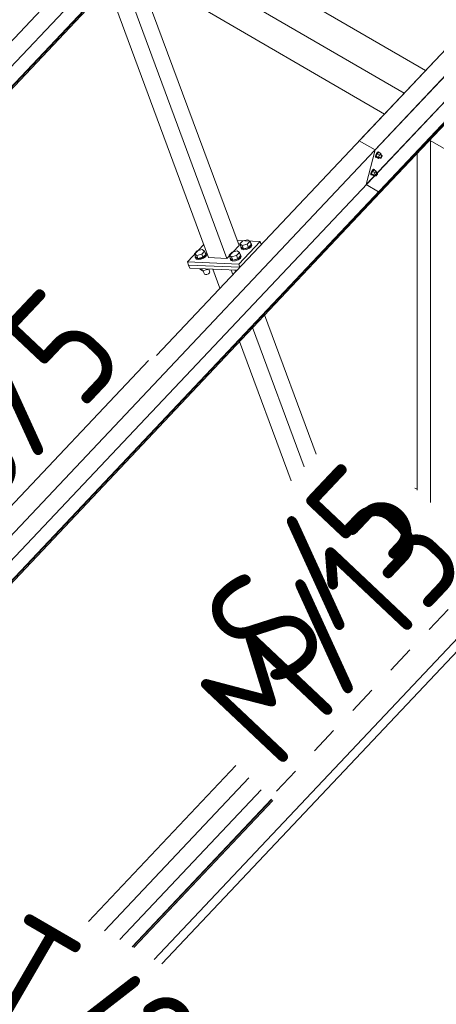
# Model space of a CAD drawing. Header units: millimetres. Extents: x -681 to 506, y -45 to 794.
# Tile 138 of 256: x -209 to -191, y 544 to 586. Entities that reach past the tile are written whole.
import ezdxf

# ---------------------------------------------------------------- set-up
doc = ezdxf.new("R2010")
doc.units = ezdxf.units.MM
doc.header["$LTSCALE"] = 0.6
doc.linetypes.add('XKITLINE00', pattern=[0])
doc.linetypes.add('XKITLINE02', pattern=[4, 2, -2])
for name, color, linetype, lineweight in [('Bolt', 7, 'Continuous', 0), ('Part', 2, 'Continuous', 0), ('PartMark', 3, 'Continuous', 0)]:
    doc.layers.add(name, color=color, linetype=linetype, lineweight=lineweight)
doc.styles.add('ISOCPEUR', font='ISOCPEUR.TTF')

msp = doc.modelspace()

# ---------------------------------------------------------------- linework, layer by layer
at = {"layer": 'Bolt', "color": 3, "linetype": 'XKITLINE00', "lineweight": 0}
for p, q in [((-193.866, 580.32), (-193.9, 580.26)), ((-193.828, 580.369), (-193.866, 580.32)), ((-193.843, 580.307), (-193.805, 580.355)), ((-193.779, 580.37), (-193.842, 580.303)), ((-193.797, 580.393), (-193.828, 580.369)), ((-193.805, 580.355), (-193.774, 580.38)), ((-193.78, 580.387), (-193.797, 580.393)), ((-193.78, 580.387), (-193.757, 580.374)), ((-193.779, 580.37), (-193.686, 580.316)), ((-193.774, 580.38), (-193.757, 580.374)), ((-193.757, 580.374), (-193.758, 580.358)), ((-193.686, 580.316), (-193.749, 580.249)), ((-193.673, 580.278), (-193.686, 580.316)), ((-193.924, 580.17), (-193.921, 580.205)), ((-193.924, 580.17), (-193.901, 580.156)), ((-193.9, 580.26), (-193.921, 580.205)), ((-193.901, 580.156), (-193.898, 580.192)), ((-193.884, 580.15), (-193.901, 580.156)), ((-193.898, 580.192), (-193.877, 580.247)), ((-193.842, 580.303), (-193.892, 580.198)), ((-193.799, 580.144), (-193.892, 580.198)), ((-193.892, 580.198), (-193.879, 580.16)), ((-193.875, 580.157), (-193.884, 580.15)), ((-193.879, 580.16), (-193.786, 580.106)), ((-193.877, 580.247), (-193.843, 580.307)), ((-193.749, 580.249), (-193.842, 580.303)), ((-193.799, 580.144), (-193.749, 580.249)), ((-193.799, 580.144), (-193.786, 580.106)), ((-193.786, 580.106), (-193.75, 580.144)), ((-193.772, 580.156), (-193.698, 580.113)), ((-193.7, 580.265), (-193.626, 580.222)), ((-193.698, 580.113), (-193.696, 580.131)), ((-193.689, 580.11), (-193.698, 580.113)), ((-193.696, 580.131), (-193.686, 580.159)), ((-193.674, 580.122), (-193.689, 580.11)), ((-193.686, 580.159), (-193.669, 580.189)), ((-193.683, 580.256), (-193.673, 580.278)), ((-193.655, 580.147), (-193.674, 580.122)), ((-193.669, 580.189), (-193.65, 580.213)), ((-193.638, 580.177), (-193.655, 580.147)), ((-193.65, 580.213), (-193.634, 580.225)), ((-193.627, 580.204), (-193.638, 580.177)), ((-193.634, 580.225), (-193.626, 580.222)), ((-193.626, 580.222), (-193.627, 580.204)), ((-194.098, 579.505), (-194.119, 579.449)), ((-194.064, 579.565), (-194.098, 579.505)), ((-194.096, 579.436), (-194.075, 579.491)), ((-194.039, 579.548), (-194.09, 579.442)), ((-194.075, 579.491), (-194.041, 579.551)), ((-194.026, 579.613), (-194.064, 579.565)), ((-194.041, 579.551), (-194.003, 579.6)), ((-193.976, 579.615), (-194.039, 579.548)), ((-193.946, 579.494), (-194.039, 579.548)), ((-193.995, 579.638), (-194.026, 579.613)), ((-194.003, 579.6), (-193.971, 579.624)), ((-193.997, 579.388), (-193.946, 579.494)), ((-193.978, 579.632), (-193.995, 579.638)), ((-193.978, 579.632), (-193.955, 579.618)), ((-193.976, 579.615), (-193.883, 579.561)), ((-193.971, 579.624), (-193.955, 579.618)), ((-193.955, 579.618), (-193.956, 579.603)), ((-193.883, 579.561), (-193.946, 579.494)), ((-193.898, 579.51), (-193.823, 579.467)), ((-193.87, 579.522), (-193.883, 579.561)), ((-193.881, 579.5), (-193.87, 579.522)), ((-193.847, 579.458), (-193.832, 579.47)), ((-193.832, 579.47), (-193.823, 579.467)), ((-193.823, 579.467), (-193.825, 579.449)), ((-194.121, 579.414), (-194.119, 579.449)), ((-194.121, 579.414), (-194.098, 579.4)), ((-194.098, 579.4), (-194.096, 579.436)), ((-194.082, 579.394), (-194.098, 579.4)), ((-193.997, 579.388), (-194.09, 579.442)), ((-194.09, 579.442), (-194.077, 579.404)), ((-194.072, 579.401), (-194.082, 579.394)), ((-194.077, 579.404), (-193.984, 579.35)), ((-193.997, 579.388), (-193.984, 579.35)), ((-193.984, 579.35), (-193.948, 579.388)), ((-193.969, 579.401), (-193.895, 579.358)), ((-193.895, 579.358), (-193.894, 579.376)), ((-193.887, 579.355), (-193.895, 579.358)), ((-193.894, 579.376), (-193.883, 579.403)), ((-193.871, 579.367), (-193.887, 579.355)), ((-193.883, 579.403), (-193.866, 579.433)), ((-193.852, 579.391), (-193.871, 579.367)), ((-193.866, 579.433), (-193.847, 579.458)), ((-193.835, 579.421), (-193.852, 579.391)), ((-193.825, 579.449), (-193.835, 579.421)), ((-199.767, 576.414), (-199.648, 576.541)), ((-199.648, 576.541), (-199.428, 576.597)), ((-199.329, 576.527), (-199.449, 576.4)), ((-199.428, 576.597), (-199.329, 576.527)), ((-199.277, 576.388), (-199.329, 576.527)), ((-201.734, 575.989), (-201.614, 576.116)), ((-201.614, 576.116), (-201.395, 576.173)), ((-201.296, 576.103), (-201.415, 575.976)), ((-201.395, 576.173), (-201.296, 576.103)), ((-201.244, 575.963), (-201.296, 576.103)), ((-200.109, 576.052), (-199.889, 576.109)), ((-199.889, 576.109), (-199.79, 576.038)), ((-199.716, 576.274), (-199.767, 576.414)), ((-199.668, 576.343), (-199.767, 576.414)), ((-199.729, 576.271), (-199.72, 576.286)), ((-199.704, 576.219), (-199.729, 576.271)), ((-199.715, 576.234), (-199.729, 576.271)), ((-199.616, 576.204), (-199.716, 576.274)), ((-199.69, 576.182), (-199.715, 576.234)), ((-199.623, 576.197), (-199.704, 576.219)), ((-199.69, 576.182), (-199.61, 576.16)), ((-199.449, 576.4), (-199.668, 576.343)), ((-199.616, 576.204), (-199.668, 576.343)), ((-199.509, 576.211), (-199.623, 576.197)), ((-199.616, 576.204), (-199.397, 576.261)), ((-199.61, 576.16), (-199.495, 576.174)), ((-199.391, 576.257), (-199.509, 576.211)), ((-199.495, 576.174), (-199.378, 576.22)), ((-199.397, 576.261), (-199.449, 576.4)), ((-199.397, 576.261), (-199.277, 576.388)), ((-199.302, 576.323), (-199.391, 576.257)), ((-199.378, 576.22), (-199.288, 576.286)), ((-199.264, 576.391), (-199.302, 576.323)), ((-199.299, 576.446), (-199.289, 576.443)), ((-199.289, 576.443), (-199.264, 576.391)), ((-199.288, 576.286), (-199.251, 576.354)), ((-199.251, 576.354), (-199.264, 576.391)), ((-201.683, 575.85), (-201.734, 575.989)), ((-201.635, 575.919), (-201.734, 575.989)), ((-201.695, 575.847), (-201.687, 575.862)), ((-201.671, 575.795), (-201.695, 575.847)), ((-201.682, 575.81), (-201.695, 575.847)), ((-201.583, 575.78), (-201.683, 575.85)), ((-201.657, 575.758), (-201.682, 575.81)), ((-201.59, 575.772), (-201.671, 575.795)), ((-201.657, 575.758), (-201.576, 575.735)), ((-201.415, 575.976), (-201.635, 575.919)), ((-201.583, 575.78), (-201.635, 575.919)), ((-201.476, 575.786), (-201.59, 575.772)), ((-201.583, 575.78), (-201.364, 575.837)), ((-201.576, 575.735), (-201.462, 575.749)), ((-201.358, 575.832), (-201.476, 575.786)), ((-201.462, 575.749), (-201.344, 575.795)), ((-201.364, 575.837), (-201.415, 575.976)), ((-201.364, 575.837), (-201.244, 575.963)), ((-201.268, 575.899), (-201.358, 575.832)), ((-201.344, 575.795), (-201.255, 575.861)), ((-201.231, 575.967), (-201.268, 575.899)), ((-201.266, 576.022), (-201.256, 576.019)), ((-201.256, 576.019), (-201.231, 575.967)), ((-201.255, 575.861), (-201.217, 575.93)), ((-201.217, 575.93), (-201.231, 575.967)), ((-200.229, 575.925), (-200.109, 576.052)), ((-200.177, 575.786), (-200.229, 575.925)), ((-200.129, 575.855), (-200.229, 575.925)), ((-200.19, 575.783), (-200.181, 575.798)), ((-200.165, 575.73), (-200.19, 575.783)), ((-200.176, 575.746), (-200.19, 575.783)), ((-200.078, 575.716), (-200.177, 575.786)), ((-200.151, 575.693), (-200.176, 575.746)), ((-200.085, 575.708), (-200.165, 575.73)), ((-200.151, 575.693), (-200.071, 575.671)), ((-199.91, 575.912), (-200.129, 575.855)), ((-200.078, 575.716), (-200.129, 575.855)), ((-199.97, 575.722), (-200.085, 575.708)), ((-200.078, 575.716), (-199.858, 575.772)), ((-200.071, 575.671), (-199.956, 575.685)), ((-199.852, 575.768), (-199.97, 575.722)), ((-199.956, 575.685), (-199.839, 575.731)), ((-199.79, 576.038), (-199.91, 575.912)), ((-199.858, 575.772), (-199.91, 575.912)), ((-199.858, 575.772), (-199.738, 575.899)), ((-199.763, 575.834), (-199.852, 575.768)), ((-199.839, 575.731), (-199.749, 575.797)), ((-199.738, 575.899), (-199.79, 576.038)), ((-199.726, 575.903), (-199.763, 575.834)), ((-199.76, 575.957), (-199.75, 575.955)), ((-199.75, 575.955), (-199.726, 575.903)), ((-199.749, 575.797), (-199.712, 575.866)), ((-199.712, 575.866), (-199.726, 575.903)), ((-201.487, 575.321), (-201.495, 575.344)), ((-201.387, 575.251), (-201.487, 575.321)), ((-201.387, 575.251), (-201.42, 575.341)), ((-201.168, 575.308), (-201.387, 575.251)), ((-201.315, 575.132), (-201.362, 575.258)), ((-201.168, 575.308), (-201.176, 575.33)), ((-201.148, 575.329), (-201.168, 575.308)), ((-201.062, 575.197), (-201.11, 575.327)), ((-199.981, 575.257), (-199.99, 575.28)), ((-199.941, 575.229), (-199.981, 575.257)), ((-199.91, 575.262), (-199.915, 575.276)), ((-201.302, 575.104), (-201.315, 575.132)), ((-201.302, 575.104), (-201.258, 575.092)), ((-201.258, 575.092), (-201.195, 575.099)), ((-201.195, 575.099), (-201.131, 575.124)), ((-201.131, 575.124), (-201.082, 575.16)), ((-201.082, 575.16), (-201.062, 575.197))]:
    msp.add_line(p, q, dxfattribs=at)
at = {"layer": 'Part', "color": 2, "linetype": 'XKITLINE00', "lineweight": 0}
for p, q in [((-193.926, 580.473), (-154.73, 621.993)), ((-155.121, 620.497), (-194.317, 578.977)), ((-193.727, 578.617), (-154.53, 620.136)), ((-154.519, 620.261), (-193.716, 578.741)), ((-154.501, 620.25), (-193.697, 578.73)), ((-178.947, 597.468), (-194.614, 580.872)), ((-239.214, 553.831), (-200.017, 595.351)), ((-200.408, 593.855), (-239.605, 552.335)), ((-239.014, 551.975), (-199.818, 593.495)), ((-199.807, 593.619), (-239.003, 552.099)), ((-199.788, 593.608), (-238.984, 552.088)), ((-202.815, 590.32), (-191.756, 583.9)), ((-203.737, 589.343), (-192.678, 582.923)), ((-204.586, 588.444), (-193.527, 582.023)), ((-204.892, 588.12), (-200.327, 575.79)), ((-199.808, 576.34), (-204.208, 588.224)), ((-187.697, 588.199), (-203.364, 571.603)), ((-226.206, 546.28), (-187.009, 587.8)), ((-201.124, 575.824), (-205.456, 587.523)), ((-187.4, 586.304), (-226.597, 544.784)), ((-226.006, 544.424), (-186.81, 585.944)), ((-186.799, 586.068), (-225.995, 544.548)), ((-186.78, 586.057), (-225.976, 544.537)), ((-194.614, 580.872), (-193.926, 580.473)), ((-191.578, 580.892), (-180.519, 574.472)), ((-191.545, 565.25), (-191.545, 580.873)), ((-193.926, 580.473), (-194.317, 578.977)), ((-192.115, 565.788), (-192.115, 580.324)), ((-194.317, 578.977), (-193.785, 578.668)), ((-193.697, 578.73), (-193.727, 578.617)), ((-193.716, 578.741), (-193.697, 578.73)), ((-198.898, 576.523), (-199.892, 576.566)), ((-198.898, 576.523), (-199.82, 575.546)), ((-198.848, 576.387), (-198.898, 576.523)), ((-201.332, 576.385), (-202.034, 575.641)), ((-200.327, 575.79), (-199.808, 576.34)), ((-202.034, 575.641), (-199.82, 575.546)), ((-202.034, 575.641), (-201.983, 575.501)), ((-200.327, 575.79), (-201.124, 575.824)), ((-201.983, 575.501), (-199.773, 575.407)), ((-201.983, 575.501), (-199.773, 575.407)), ((-201.931, 575.362), (-201.983, 575.501)), ((-199.897, 575.276), (-201.931, 575.362)), ((-200.633, 574.497), (-200.937, 575.32)), ((-200.069, 575.093), (-200.14, 575.286)), ((-199.82, 575.546), (-199.77, 575.41)), ((-203.474, 545.518), (-177.058, 573.5)), ((-196.473, 567.332), (-198.701, 573.348)), ((-203.141, 545.325), (-177.256, 572.745)), ((-196.992, 566.783), (-199.219, 572.798)), ((-197.556, 566.186), (-199.783, 572.201)), ((-192.222, 565.866), (-192.18, 565.85)), ((-192.18, 565.85), (-192.115, 565.824)), ((-199.95, 553.889), (-206.302, 547.16)), ((-205.615, 546.761), (-199.387, 553.358)), ((-198.847, 552.848), (-204.955, 546.378)), ((-198.411, 552.436), (-204.422, 546.069)), ((-198.396, 552.422), (-204.404, 546.058)), ((-204.354, 546.029), (-198.355, 552.383))]:
    msp.add_line(p, q, dxfattribs=at)
at = {"layer": 'PartMark', "color": 1, "linetype": 'XKITLINE00', "lineweight": 0}
msp.add_line((-211.024, 563.635), (-203.711, 571.381), dxfattribs=at)
at = {"layer": 'PartMark', "color": 1, "linetype": 'XKITLINE02', "lineweight": 0}
msp.add_line((-198.194, 552.781), (-189.111, 562.402), dxfattribs=at)

# ---------------------------------------------------------------- texts
at = {"layer": 'PartMark', "color": 1, "style": 'ISOCPEUR', "width": 0.85}
for s, rotation, p in [('S/5', 46.6502, (-211.049, 564.483)), ('S/5', 46.6502, (-198.041, 556.931)), ('M/13', 46.6502, (-198.218, 553.629)), ('RT/25', -30.1376, (-214.748, 545.125))]:
    msp.add_text(s, height=5, rotation=rotation, dxfattribs=at).set_placement(p)

doc.saveas('drawing.dxf')
